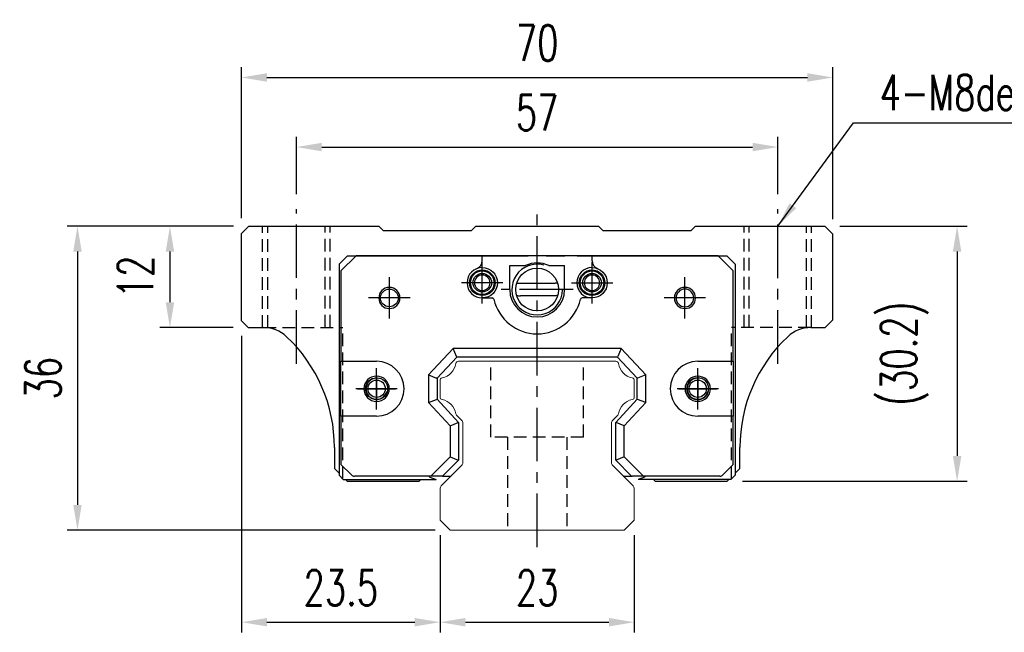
# Model space of a CAD drawing. Header units: millimetres. Extents: x 369 to 708, y 90 to 211.
# Tile 1 of 54: x 369 to 485, y 98 to 171. Entities that reach past the tile are written whole.
import ezdxf

# ---------------------------------------------------------------- set-up
doc = ezdxf.new("R2010")
doc.units = ezdxf.units.MM
doc.header["$PDSIZE"] = -1
doc.linetypes.add('CENTER', pattern=[10.16, 6.35, -1.27, 1.27, -1.27])
doc.linetypes.add('DASHED', pattern=[0.75, 0.5, -0.25])
for name, color, linetype in [('2', 7, 'Continuous'), ('CL', 1, 'CENTER'), ('DIM', 4, 'Continuous'), ('HID', 2, 'DASHED'), ('OUT', 3, 'Continuous'), ('中心線', 1, 'CENTER')]:
    doc.layers.add(name, color=color, linetype=linetype)
doc.styles.add('DIM-7', font='SIMPLEX.shx', dxfattribs={"width": 0.7, "bigfont": 'chineset.shx'})
doc.dimstyles.new('CNS', dxfattribs={"dimtxt": 3.5, "dimasz": 2.5, "dimexe": 1, "dimexo": 1.5, "dimgap": 0.09, "dimtad": 0, "dimdsep": 46, "dimtxsty": 'DIM-7', "dimcen": 0.09, "dimclrd": 1, "dimclre": 1, "dimclrt": 4, "dimadec": 0, "dimazin": 0, "dimtfac": 1, "dimtix": 1, "dimtmove": 2, "dimatfit": 3, "dimfxl": 1, "dimtvp": 0.971429, "dimtolj": 1, "dimarcsym": 0})

# ---------------------------------------------------------------- blocks, each defined once
blk = doc.blocks.new('*D77')
at = {"layer": 'DEFPOINTS', "color": 0, "transparency": 16777216}
for p in [(464.82, 164.06), (394.82, 145.6), (464.82, 145.5)]:
    blk.add_point(p, dxfattribs=at)
at = {"layer": 'DIM', "color": 7, "lineweight": -2, "transparency": 16777216}
for p, q in [((394.82, 147.4), (394.82, 165.26)), ((464.82, 147.3), (464.82, 165.26)), ((397.82, 164.06), (461.82, 164.06))]:
    blk.add_line(p, q, dxfattribs=at)
at = {"layer": 'DIM', "color": 7, "transparency": 16777216}
for points in [[(397.82, 164.56), (397.82, 163.56), (394.82, 164.06)], [(461.82, 164.56), (461.82, 163.56), (464.82, 164.06)]]:
    blk.add_solid(points, dxfattribs=at)
at = {"layer": 'DIM', "color": 7, "transparency": 16777216, "insert": (429.82, 168.14), "char_height": 4.2, "attachment_point": 5, "style": 'DIM-7'}
blk.add_mtext('\\A1;70', dxfattribs=at)
blk = doc.blocks.new('*D78')
at = {"layer": 'DEFPOINTS', "color": 0, "transparency": 16777216}
for p in [(458.32, 155.82), (401.32, 148.45), (458.32, 148.45)]:
    blk.add_point(p, dxfattribs=at)
at = {"layer": 'DIM', "color": 7, "lineweight": -2, "transparency": 16777216}
for p, q in [((401.32, 150.25), (401.32, 157.02)), ((458.32, 150.25), (458.32, 157.02)), ((404.32, 155.82), (455.32, 155.82))]:
    blk.add_line(p, q, dxfattribs=at)
at = {"layer": 'DIM', "color": 7, "transparency": 16777216}
for points in [[(404.32, 156.32), (404.32, 155.32), (401.32, 155.82)], [(455.32, 156.32), (455.32, 155.32), (458.32, 155.82)]]:
    blk.add_solid(points, dxfattribs=at)
at = {"layer": 'DIM', "color": 7, "transparency": 16777216, "insert": (429.82, 159.9), "char_height": 4.2, "attachment_point": 5, "style": 'DIM-7'}
blk.add_mtext('\\A1;57', dxfattribs=at)
blk = doc.blocks.new('*D79')
at = {"layer": 'DEFPOINTS', "color": 0, "transparency": 16777216}
for p in [(463.87, 146.45), (452.32, 116.25), (479.54, 116.25)]:
    blk.add_point(p, dxfattribs=at)
at = {"layer": 'DIM', "color": 7, "lineweight": -2, "transparency": 16777216}
for p, q in [((465.67, 146.45), (480.74, 146.45)), ((479.54, 143.45), (479.54, 119.25)), ((454.12, 116.25), (480.74, 116.25))]:
    blk.add_line(p, q, dxfattribs=at)
at = {"layer": 'DIM', "color": 7, "transparency": 16777216}
for points in [[(479.04, 143.45), (480.04, 143.45), (479.54, 146.45)], [(479.04, 119.25), (480.04, 119.25), (479.54, 116.25)]]:
    blk.add_solid(points, dxfattribs=at)
at = {"layer": 'DIM', "color": 7, "transparency": 16777216, "insert": (473.32, 131.35), "char_height": 4.2, "attachment_point": 5, "rotation": 90, "style": 'DIM-7'}
blk.add_mtext('\\A1;(30.2)', dxfattribs=at)
blk = doc.blocks.new('*D80')
at = {"layer": 'DEFPOINTS', "color": 0, "transparency": 16777216}
for p in [(394.82, 135.25), (418.32, 111.65), (418.32, 99.56)]:
    blk.add_point(p, dxfattribs=at)
at = {"layer": 'DIM', "color": 7, "lineweight": -2, "transparency": 16777216}
for p, q in [((394.82, 133.45), (394.82, 98.36)), ((418.32, 109.85), (418.32, 98.36)), ((397.82, 99.56), (415.32, 99.56))]:
    blk.add_line(p, q, dxfattribs=at)
at = {"layer": 'DIM', "color": 7, "transparency": 16777216}
for points in [[(397.82, 100.06), (397.82, 99.06), (394.82, 99.56)], [(415.32, 100.06), (415.32, 99.06), (418.32, 99.56)]]:
    blk.add_solid(points, dxfattribs=at)
at = {"layer": 'DIM', "color": 7, "transparency": 16777216, "insert": (406.57, 103.64), "char_height": 4.2, "attachment_point": 5, "style": 'DIM-7'}
blk.add_mtext('\\A1;23.5', dxfattribs=at)
blk = doc.blocks.new('*D81')
at = {"layer": 'DEFPOINTS', "color": 0, "transparency": 16777216}
for p in [(418.32, 111.65), (441.32, 111.65), (441.32, 99.56)]:
    blk.add_point(p, dxfattribs=at)
at = {"layer": 'DIM', "color": 7, "lineweight": -2, "transparency": 16777216}
for p, q in [((418.32, 109.85), (418.32, 98.36)), ((441.32, 109.85), (441.32, 98.36)), ((421.32, 99.56), (438.32, 99.56))]:
    blk.add_line(p, q, dxfattribs=at)
at = {"layer": 'DIM', "color": 7, "transparency": 16777216}
for points in [[(421.32, 100.06), (421.32, 99.06), (418.32, 99.56)], [(438.32, 100.06), (438.32, 99.06), (441.32, 99.56)]]:
    blk.add_solid(points, dxfattribs=at)
at = {"layer": 'DIM', "color": 7, "transparency": 16777216, "insert": (429.82, 103.64), "char_height": 4.2, "attachment_point": 5, "style": 'DIM-7'}
blk.add_mtext('\\A1;23', dxfattribs=at)
blk = doc.blocks.new('*D82')
at = {"layer": 'DEFPOINTS', "color": 0, "transparency": 16777216}
for p in [(395.67, 146.45), (386.34, 134.45), (395.62, 134.45)]:
    blk.add_point(p, dxfattribs=at)
at = {"layer": 'DIM', "color": 7, "lineweight": -2, "transparency": 16777216}
for p, q in [((393.87, 146.45), (385.14, 146.45)), ((386.34, 143.45), (386.34, 137.45)), ((393.82, 134.45), (385.14, 134.45))]:
    blk.add_line(p, q, dxfattribs=at)
at = {"layer": 'DIM', "color": 7, "transparency": 16777216}
for points in [[(385.84, 143.45), (386.84, 143.45), (386.34, 146.45)], [(385.84, 137.45), (386.84, 137.45), (386.34, 134.45)]]:
    blk.add_solid(points, dxfattribs=at)
at = {"layer": 'DIM', "color": 7, "transparency": 16777216, "insert": (382.26, 140.45), "char_height": 4.2, "attachment_point": 5, "rotation": 90, "style": 'DIM-7'}
blk.add_mtext('\\A1;12', dxfattribs=at)
blk = doc.blocks.new('*D83')
at = {"layer": 'DEFPOINTS', "color": 0, "transparency": 16777216}
for p in [(395.67, 146.45), (375.39, 110.45), (419.53, 110.45)]:
    blk.add_point(p, dxfattribs=at)
at = {"layer": 'DIM', "color": 7, "lineweight": -2, "transparency": 16777216}
for p, q in [((393.87, 146.45), (374.19, 146.45)), ((375.39, 143.45), (375.39, 113.45)), ((417.73, 110.45), (374.19, 110.45))]:
    blk.add_line(p, q, dxfattribs=at)
at = {"layer": 'DIM', "color": 7, "transparency": 16777216}
for points in [[(374.89, 143.45), (375.89, 143.45), (375.39, 146.45)], [(374.89, 113.45), (375.89, 113.45), (375.39, 110.45)]]:
    blk.add_solid(points, dxfattribs=at)
at = {"layer": 'DIM', "color": 7, "transparency": 16777216, "insert": (371.31, 128.45), "char_height": 4.2, "attachment_point": 5, "rotation": 90, "style": 'DIM-7'}
blk.add_mtext('\\A1;36', dxfattribs=at)

msp = doc.modelspace()

# ---------------------------------------------------------------- linework, layer by layer
at = {"layer": '2', "color": 7, "linetype": 'Continuous'}
for p, q in [((407.368, 142.952), (406.368, 141.952)), ((408.376, 142.952), (406.593, 141.178)), ((407.368, 142.952), (428.746, 142.952)), ((451.261, 142.952), (408.376, 142.952)), ((423.318, 142.368), (423.318, 142.952)), ((429.818, 142.952), (429.818, 142.952)), ((430.89, 142.952), (433.108, 142.952)), ((434.544, 142.952), (452.268, 142.952)), ((436.318, 142.368), (436.318, 142.952)), ((453.043, 141.178), (451.261, 142.952)), ((452.268, 142.952), (453.268, 141.952)), ((406.368, 141.952), (406.368, 116.952)), ((406.593, 141.178), (406.593, 130.452)), ((426.568, 138.952), (426.568, 141.802)), ((426.568, 141.802), (428.454, 141.802)), ((431.182, 141.802), (433.068, 141.802)), ((433.068, 138.952), (433.068, 141.802)), ((453.043, 130.452), (453.043, 141.178)), ((453.268, 141.952), (453.268, 116.952)), ((427.685, 139.689), (431.951, 139.689)), ((423.318, 137.952), (424.502, 137.952)), ((431.785, 138.216), (427.851, 138.216)), ((436.318, 137.952), (435.134, 137.952)), ((419.869, 131.952), (416.968, 128.842)), ((420.282, 131.002), (419.869, 131.952)), ((439.768, 131.952), (419.869, 131.952)), ((439.768, 131.952), (439.355, 131.002)), ((442.668, 128.842), (439.768, 131.952)), ((420.303, 130.952), (417.968, 128.448)), ((420.303, 130.952), (420.282, 131.002)), ((439.333, 130.952), (420.303, 130.952)), ((439.333, 130.952), (439.355, 131.002)), ((441.668, 128.448), (439.333, 130.952)), ((406.593, 130.452), (410.807, 130.452)), ((406.593, 123.952), (406.593, 130.452)), ((448.83, 130.452), (453.043, 130.452)), ((453.043, 130.452), (453.043, 123.952)), ((416.968, 128.842), (416.968, 125.562)), ((416.968, 128.842), (417.918, 128.468)), ((417.968, 128.448), (417.918, 128.468)), ((417.968, 128.448), (417.968, 125.956)), ((441.668, 128.448), (441.718, 128.468)), ((441.668, 125.956), (441.668, 128.448)), ((442.668, 128.842), (441.718, 128.468)), ((442.668, 125.562), (442.668, 128.842)), ((416.968, 125.562), (417.918, 125.936)), ((417.968, 125.956), (417.918, 125.936)), ((417.968, 125.956), (420.518, 123.221)), ((439.118, 123.221), (441.668, 125.956)), ((441.668, 125.956), (441.718, 125.936)), ((442.668, 125.562), (441.718, 125.936)), ((416.968, 125.562), (419.518, 122.827)), ((440.118, 122.827), (442.668, 125.562)), ((406.593, 123.952), (406.593, 118.227)), ((410.807, 123.952), (406.593, 123.952)), ((453.043, 123.952), (448.83, 123.952)), ((453.043, 118.227), (453.043, 123.952)), ((419.518, 122.827), (420.468, 123.202)), ((419.518, 122.827), (419.518, 119.157)), ((420.518, 123.221), (420.468, 123.202)), ((420.518, 123.221), (420.518, 118.742)), ((439.118, 123.221), (439.168, 123.202)), ((439.118, 118.742), (439.118, 123.221)), ((440.118, 122.827), (439.168, 123.202)), ((440.118, 119.157), (440.118, 122.827)), ((419.518, 119.157), (417.214, 116.852)), ((419.518, 119.157), (420.468, 118.763)), ((440.118, 119.157), (439.168, 118.763)), ((442.422, 116.852), (440.118, 119.157)), ((406.593, 118.227), (407.822, 116.999)), ((420.518, 118.742), (418.628, 116.852)), ((420.518, 118.742), (420.468, 118.763)), ((439.118, 118.742), (439.168, 118.763)), ((441.008, 116.852), (439.118, 118.742)), ((451.815, 116.999), (453.043, 118.227)), ((406.868, 116.452), (406.368, 116.952)), ((417.214, 116.852), (408.175, 116.852)), ((417.007, 116.852), (417.109, 116.75)), ((417.109, 116.75), (417.846, 116.452)), ((418.558, 116.852), (417.214, 116.852)), ((418.628, 116.852), (418.558, 116.852)), ((418.628, 116.852), (419.343, 116.852)), ((419.343, 116.852), (419.62, 116.852)), ((440.019, 116.852), (440.308, 116.852)), ((440.308, 116.852), (441.008, 116.852)), ((441.008, 116.852), (441.079, 116.852)), ((442.422, 116.852), (441.079, 116.852)), ((442.527, 116.75), (441.79, 116.452)), ((451.461, 116.852), (442.422, 116.852)), ((442.63, 116.852), (442.527, 116.75)), ((452.768, 116.452), (453.268, 116.952)), ((406.868, 116.452), (417.846, 116.452)), ((452.768, 116.452), (441.79, 116.452))]:
    msp.add_line(p, q, dxfattribs=at)
at = {"layer": '2', "color": 7, "linetype": 'DASHED'}
for p, q in [((448.83, 128.502), (448.83, 128.502)), ((448.83, 125.902), (448.83, 125.902))]:
    msp.add_line(p, q, dxfattribs=at)
at = {"layer": '2', "color": 7, "linetype": 'Continuous'}
msp.add_circle((429.818, 138.952), 2.54, dxfattribs=at)
for centre, radius, start, end in [((422.318, 142.368), 1, 290.92483, 0), ((437.318, 142.368), 1, 180, 249.07517), ((423.318, 139.752), 1.8, 90, 270), ((429.818, 138.952), 3, 75, 359.21231), ((429.818, 138.852), 3.25, 65.18837, 114.81163), ((436.318, 139.752), 1.8, 90, 270), ((423.318, 139.752), 0.918, 90, 270), ((423.318, 139.752), 0.918, 270, 90), ((436.318, 139.752), 0.918, 90, 270), ((436.318, 139.752), 0.918, 270, 90), ((412.318, 137.952), 1.25, 90, 270), ((412.318, 137.952), 1.25, 270, 90), ((429.818, 138.952), 3.25, 180, 360), ((427.685, 142.189), 2.5, 263.27823, 270), ((447.318, 137.952), 1.25, 90, 270), ((447.318, 137.952), 1.05, 90, 270), ((447.318, 137.952), 1.25, 270, 90), ((447.318, 137.952), 1.05, 270, 90), ((424.502, 137.752), 0.2, 12.71981, 90), ((429.818, 138.952), 5.25, 192.71981, 347.28019), ((435.134, 137.752), 0.2, 90, 167.28019), ((410.807, 127.202), 3.25, 270, 90), ((448.83, 127.202), 3.25, 90, 270), ((410.807, 127.202), 1.5, 90, 270), ((410.807, 127.202), 1.5, 270, 90), ((448.83, 127.202), 1.5, 90, 270), ((448.83, 127.202), 1.3, 90, 270), ((448.83, 127.202), 1.5, 270, 90), ((448.83, 127.202), 1.3, 270, 90), ((408.175, 117.352), 0.5, 225, 270), ((451.461, 117.352), 0.5, 270, 315)]:
    msp.add_arc(centre, radius, start, end, dxfattribs=at)
at = {"layer": '2', "color": 7, "linetype": 'Continuous', "extrusion": (0, 0, -1)}
for centre, radius, start, end in [((-423.318, 139.752), 1.515, 270, 90), ((-423.318, 139.752), 1.4, 270, 90), ((-423.318, 139.752), 1.8, 90, 270), ((-423.318, 139.752), 1.515, 90, 270), ((-423.318, 139.752), 1.4, 90, 270), ((-436.318, 139.752), 1.515, 270, 90), ((-436.318, 139.752), 1.4, 270, 90), ((-436.318, 139.752), 1.8, 90, 270), ((-436.318, 139.752), 1.515, 90, 270), ((-436.318, 139.752), 1.4, 90, 270), ((-423.318, 139.752), 1.1, 270, 90), ((-423.318, 139.752), 1.1, 90, 270), ((-436.318, 139.752), 1.1, 270, 90), ((-436.318, 139.752), 1.1, 90, 270), ((-412.318, 137.952), 1.05, 270, 90), ((-412.318, 137.952), 1.05, 90, 270), ((-431.785, 142.216), 4, 263.22219, 270), ((-410.807, 127.202), 1.3, 270, 90), ((-410.807, 127.202), 1.3, 90, 270)]:
    msp.add_arc(centre, radius, start, end, dxfattribs=at)
at = {"layer": '2', "color": 7, "linetype": 'Continuous'}
for points in [[(432.244, 139.706), (432.147, 139.695), (432.049, 139.689), (431.951, 139.689)], [(427.379, 138.244), (427.536, 138.225), (427.693, 138.216), (427.851, 138.216)]]:
    msp.add_open_spline(points, degree=3, dxfattribs=at)
at = {"layer": 'CL', "color": 7}
for p, q in [((401.318, 130.16), (401.318, 148.452)), ((429.818, 108.452), (429.818, 148.452)), ((458.318, 130.156), (458.318, 148.452)), ((423.318, 137.302), (423.318, 142.202)), ((436.318, 137.302), (436.318, 142.202)), ((412.318, 135.502), (412.318, 140.402)), ((447.318, 135.502), (447.318, 140.402)), ((425.768, 139.752), (420.868, 139.752)), ((434.068, 138.952), (425.568, 138.952)), ((433.868, 139.752), (438.768, 139.752)), ((414.768, 137.952), (409.868, 137.952)), ((449.768, 137.952), (444.868, 137.952)), ((410.807, 124.752), (410.807, 129.652)), ((448.83, 124.752), (448.83, 129.652)), ((413.257, 127.202), (408.357, 127.202)), ((451.28, 127.202), (446.38, 127.202))]:
    msp.add_line(p, q, dxfattribs=at)
at = {"layer": 'HID', "color": 0, "ltscale": 3}
for p, q in [((397.318, 134.419), (397.318, 146.452)), ((397.918, 134.419), (397.918, 146.452)), ((404.718, 134.452), (404.718, 146.452)), ((405.318, 134.452), (405.318, 146.452)), ((454.318, 134.452), (454.318, 146.452)), ((454.918, 134.452), (454.918, 146.452)), ((461.718, 134.419), (461.718, 146.452)), ((462.318, 134.419), (462.318, 146.452)), ((397.406, 134.452), (406.818, 134.452)), ((406.818, 116.502), (406.818, 134.452)), ((452.818, 116.502), (452.818, 134.452)), ((462.23, 134.452), (452.818, 134.452)), ((424.319, 121.452), (424.319, 130.452)), ((435.319, 121.452), (435.319, 130.452)), ((435.319, 121.452), (424.319, 121.452)), ((426.319, 121.452), (426.319, 110.452)), ((433.319, 121.452), (433.319, 110.452))]:
    msp.add_line(p, q, dxfattribs=at)
at = {"layer": 'OUT', "color": 7}
for p, q in [((395.67, 146.452), (394.82, 145.602)), ((395.67, 146.452), (411.07, 146.452)), ((411.62, 145.902), (411.07, 146.452)), ((422.02, 145.902), (411.62, 145.902)), ((422.57, 146.452), (422.02, 145.902)), ((422.57, 146.452), (437.07, 146.452)), ((437.62, 145.902), (437.07, 146.452)), ((448.02, 145.902), (437.62, 145.902)), ((448.57, 146.452), (448.02, 145.902)), ((448.57, 146.452), (463.87, 146.452)), ((464.82, 145.502), (463.87, 146.452)), ((394.82, 135.252), (394.82, 145.602)), ((464.82, 135.352), (464.82, 145.502)), ((394.82, 135.252), (395.62, 134.452)), ((463.92, 134.452), (464.82, 135.352)), ((395.62, 134.452), (397.409, 134.452)), ((462.23, 134.452), (463.92, 134.452)), ((405.82, 120.252), (405.82, 117.752)), ((453.82, 117.752), (453.82, 120.252)), ((405.82, 117.752), (406.368, 117.203)), ((453.268, 117.201), (453.82, 117.752)), ((407.119, 116.452), (407.32, 116.252)), ((407.32, 116.252), (415.85, 116.252)), ((415.85, 116.252), (416.05, 116.452)), ((443.589, 116.452), (443.79, 116.252)), ((443.79, 116.252), (452.32, 116.252)), ((452.32, 116.252), (452.52, 116.452))]:
    msp.add_line(p, q, dxfattribs=at)
at = {"layer": 'OUT', "color": 0, "linetype": 'Continuous', "lineweight": 15}
for p, q in [((420.496, 130.452), (439.143, 130.452)), ((418.319, 126.212), (418.319, 128.192)), ((441.32, 128.192), (441.32, 126.212)), ((420.873, 123.479), (420.279, 124.073)), ((439.36, 124.073), (438.766, 123.479)), ((421.02, 118.459), (421.02, 123.125)), ((438.62, 123.125), (438.62, 118.459)), ((418.466, 115.699), (420.873, 118.106)), ((438.766, 118.106), (441.173, 115.699)), ((418.32, 111.652), (418.32, 115.345)), ((441.32, 115.345), (441.32, 111.652)), ((419.534, 110.452), (418.32, 111.652)), ((441.32, 111.652), (440.105, 110.452)), ((440.12, 110.452), (419.534, 110.452))]:
    msp.add_line(p, q, dxfattribs=at)
at = {"layer": 'OUT', "color": 7}
for centre in [(410.81, 127.202), (448.83, 127.202)]:
    msp.add_circle(centre, 1.025, dxfattribs=at)
for centre, radius, start, end in [((397.409, 130.452), 4, 46.76677, 90), ((462.23, 130.452), 4, 90, 133.23323), ((387.82, 120.252), 18, 0, 46.76677), ((471.82, 120.252), 18, 133.23323, 180), ((410.81, 127.202), 1.25, 75, 345), ((448.83, 127.202), 1.25, 75, 345)]:
    msp.add_arc(centre, radius, start, end, dxfattribs=at)
at = {"layer": 'OUT', "color": 0, "linetype": 'Continuous', "lineweight": 15}
for centre, radius, start, end in [((418.177, 130.494), 2.044, 280.87121, 351.61737), ((420.496, 130.152), 0.3, 90, 171.61737), ((439.143, 130.152), 0.3, 8.38263, 90), ((441.462, 130.494), 2.044, 188.38263, 259.12879), ((418.619, 128.192), 0.3, 100.87121, 180.00001), ((441.02, 128.192), 0.3, 359.99999, 79.12879), ((418.619, 126.212), 0.3, 179.99999, 259.12866), ((418.177, 123.91), 2.044, 9.2089, 79.12866), ((441.462, 123.91), 2.044, 100.87134, 170.79109), ((441.02, 126.212), 0.3, 280.87134, 0.00001), ((420.491, 124.285), 0.3, 189.20891, 225), ((439.148, 124.285), 0.3, 315, 350.79109), ((420.52, 123.125), 0.5, 0, 45), ((439.12, 123.125), 0.5, 135, 180.00001), ((420.52, 118.459), 0.5, 315, 360), ((439.12, 118.459), 0.5, 179.99999, 225), ((418.82, 115.345), 0.5, 135, 180.00001), ((440.82, 115.345), 0.5, 360, 45)]:
    msp.add_arc(centre, radius, start, end, dxfattribs=at)
at = {"layer": '中心線', "color": 7, "ltscale": 1.5}
for p, q in [((410.81, 128.752), (410.81, 125.652)), ((448.83, 128.752), (448.83, 125.652)), ((408.56, 127.202), (413.06, 127.202)), ((446.58, 127.202), (451.08, 127.202))]:
    msp.add_line(p, q, dxfattribs=at)

# ---------------------------------------------------------------- texts
at = {"layer": 'DIM', "color": 0, "insert": (470.377, 158.789), "char_height": 4.2, "attachment_point": 7, "style": 'DIM-7'}
msp.add_mtext('\\A1;4-M8depth12', dxfattribs=at)

# ---------------------------------------------------------------- dimensions: what is measured, and where the dimension line sits
at = {"layer": 'DIM', "color": 0}
for base, p1, p2, angle, picture, middle in [((464.82, 164.064), (394.82, 145.602), (464.82, 145.502), 180, '*D77', (429.82, 168.144)), ((458.318, 155.822), (401.318, 148.452), (458.318, 148.452), 180, '*D78', (429.818, 159.902)), ((375.386, 110.452), (395.67, 146.452), (419.534, 110.452), 90, '*D83', (371.306, 128.452)), ((386.338, 134.452), (395.67, 146.452), (395.62, 134.452), 90, '*D82', (382.258, 140.452)), ((418.32, 99.565), (394.82, 135.252), (418.32, 111.652), 180, '*D80', (406.57, 103.645)), ((441.32, 99.565), (418.32, 111.652), (441.32, 111.652), 180, '*D81', (429.82, 103.645))]:
    dim = msp.add_linear_dim(base=base, p1=p1, p2=p2, angle=angle, dimstyle='CNS', override={"dimscale": 1.2, "dimclrd": 7, "dimclre": 7, "dimclrt": 7}, dxfattribs=at)
    dim.commit()
    dim.dimension.update_dxf_attribs({"geometry": picture, "text_midpoint": middle})
dim = msp.add_linear_dim(base=(479.541, 116.252), p1=(463.87, 146.452), p2=(452.32, 116.252), angle=90, text='(<>)', dimstyle='CNS', override={"dimscale": 1.2, "dimclrd": 7, "dimclre": 7, "dimclrt": 7}, dxfattribs=at)
dim.commit()
dim.dimension.update_dxf_attribs({"geometry": '*D79', "text_midpoint": (473.324, 131.352)})

# ---------------------------------------------------------------- leaders
at = {"layer": 'DIM', "color": 0, "annotation_type": 0, "has_hookline": 1, "hookline_direction": 0, "text_width": 29.26}
msp.add_leader([(458.318, 146.452), (467.269, 158.681), (470.269, 158.681)], dimstyle='CNS', override={"dimscale": 1.2, "dimgap": 0.09, "dimtad": 1, "dimclrd": 7, "dimclre": 4}, dxfattribs=at)

doc.saveas('drawing.dxf')
